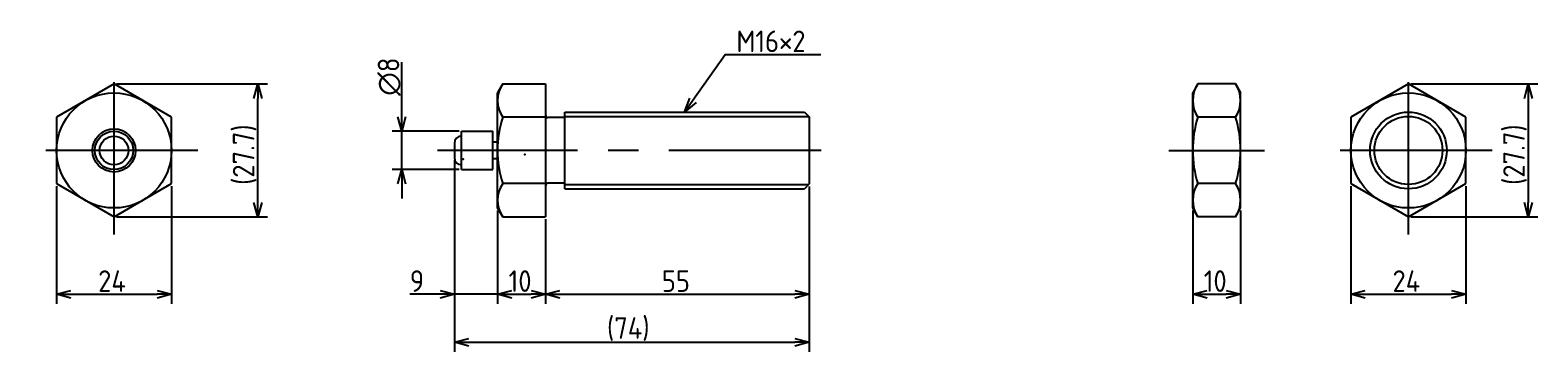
# Model space of a CAD drawing. Extents: x 52 to 367, y 153 to 220.
import ezdxf

# ---------------------------------------------------------------- set-up
doc = ezdxf.new("R2010")
doc.units = 0
doc.linetypes.add('CENTER', pattern=[50.8, 31.75, -6.35, 6.35, -6.35])
doc.layers.get('0').update_dxf_attribs({"linetype": 'CONTINUOUS'})
doc.layers.get('DEFPOINTS').update_dxf_attribs({"linetype": 'CONTINUOUS'})
for name, color, linetype in [('図形', 7, 'CONTINUOUS'), ('図枠', 7, 'CONTINUOUS'), ('寸法_文字', 3, 'CONTINUOUS')]:
    doc.layers.add(name, color=color, linetype=linetype)
doc.layers.get('0').off()
doc.styles.add('DIMENSION', font='isocp.shx', dxfattribs={"bigfont": 'bigfont.shx'})
doc.dimstyles.get("Standard").update_dxf_attribs({"dimtxt": 2.5, "dimasz": 2.5, "dimexe": 1.25, "dimexo": 0.625, "dimtad": 1, "dimcen": 2.5, "dimazin": 3, "dimtfac": 1, "dimtmove": 0, "dimatfit": 3})

# ---------------------------------------------------------------- blocks, each defined once
blk = doc.blocks.new('_OPEN30')
at = {"color": 0, "linetype": 'BYBLOCK'}
for p, q in [((-1, 0.27), (0, 0)), ((0, 0), (-1, -0.27)), ((0, 0), (-1, 0))]:
    blk.add_line(p, q, dxfattribs=at)
blk = doc.blocks.new('*U32')
at = {"layer": '寸法_文字', "color": 3, "style": 'DIMENSION'}
blk.add_text('24', height=4.5, dxfattribs=at).set_placement((66.68, 165.5))
blk = doc.blocks.new('*D4')
at = {"layer": 'DEFPOINTS', "color": 0}
for p in [(58, 188.07), (82, 188.07), (82, 165)]:
    blk.add_point(p, dxfattribs=at)
at = {"layer": '寸法_文字', "color": 3}
for p, q in [((58, 187.57), (58, 163)), ((82, 187.57), (82, 163)), ((61, 165), (79, 165))]:
    blk.add_line(p, q, dxfattribs=at)
at = {"layer": '図枠'}
blk.add_blockref('*U32', (0, 0), dxfattribs=at)
at = {"layer": '寸法_文字', "color": 3, "xscale": 3, "yscale": 3, "zscale": 3, "rotation": 180}
blk.add_blockref('_OPEN30', (58, 165), dxfattribs=at)
at = {"layer": '寸法_文字', "color": 3, "xscale": 3, "yscale": 3, "zscale": 3}
blk.add_blockref('_OPEN30', (82, 165), dxfattribs=at)
blk = doc.blocks.new('*U31')
at = {"layer": '寸法_文字', "color": 3, "style": 'DIMENSION'}
blk.add_text('(27.7)', height=4.5, rotation=90, dxfattribs=at).set_placement((99.275, 187.8))
blk = doc.blocks.new('*D5')
at = {"layer": 'DEFPOINTS', "color": 0}
for p in [(70, 208.86), (100, 208.86), (70, 181.14)]:
    blk.add_point(p, dxfattribs=at)
at = {"layer": '寸法_文字', "color": 3}
for p, q in [((70.5, 208.86), (102, 208.86)), ((100, 184.14), (100, 205.86)), ((70.5, 181.14), (102, 181.14))]:
    blk.add_line(p, q, dxfattribs=at)
at = {"layer": '図枠'}
blk.add_blockref('*U31', (0, 0), dxfattribs=at)
at = {"layer": '寸法_文字', "color": 3, "xscale": 3, "yscale": 3, "zscale": 3}
for p, rotation in [((100, 208.86), 90), ((100, 181.14), 270)]:
    blk.add_blockref('_OPEN30', p, dxfattribs=dict(at, rotation=rotation))
blk = doc.blocks.new('*U30')
at = {"layer": '寸法_文字', "color": 3, "style": 'DIMENSION'}
blk.add_text('∅8', height=4.5, rotation=90, dxfattribs=at).set_placement((129.5, 206.4))
blk = doc.blocks.new('*D6')
at = {"layer": 'DEFPOINTS', "color": 0}
for p in [(142.5, 199), (130, 191), (142.5, 191)]:
    blk.add_point(p, dxfattribs=at)
at = {"layer": '寸法_文字', "color": 3}
for p, q in [((130, 202), (130, 213.425)), ((142, 199), (128, 199)), ((130, 191), (130, 199)), ((142, 191), (128, 191)), ((130, 188), (130, 185))]:
    blk.add_line(p, q, dxfattribs=at)
at = {"layer": '図枠'}
blk.add_blockref('*U30', (0, 0), dxfattribs=at)
at = {"layer": '寸法_文字', "color": 3, "xscale": 3, "yscale": 3, "zscale": 3}
for p, rotation in [((130, 199), 270), ((130, 191), 90)]:
    blk.add_blockref('_OPEN30', p, dxfattribs=dict(at, rotation=rotation))
blk = doc.blocks.new('*U28')
at = {"layer": '寸法_文字', "color": 3, "style": 'DIMENSION'}
blk.add_text('9', height=4.5, dxfattribs=at).set_placement((131.7, 165.5))
blk = doc.blocks.new('*D7')
at = {"layer": 'DEFPOINTS', "color": 0}
for p in [(141, 193.5), (150, 183), (150, 165)]:
    blk.add_point(p, dxfattribs=at)
at = {"layer": '寸法_文字', "color": 3}
for p, q in [((141, 193), (141, 163)), ((150, 182.5), (150, 163)), ((138, 165), (131.71, 165)), ((150, 165), (141, 165)), ((153, 165), (156, 165))]:
    blk.add_line(p, q, dxfattribs=at)
at = {"layer": '図枠'}
blk.add_blockref('*U28', (0, 0), dxfattribs=at)
at = {"layer": '寸法_文字', "color": 3, "xscale": 3, "yscale": 3, "zscale": 3}
blk.add_blockref('_OPEN30', (141, 165), dxfattribs=at)
at = {"layer": '寸法_文字', "color": 3, "xscale": 3, "yscale": 3, "zscale": 3, "rotation": 180}
blk.add_blockref('_OPEN30', (150, 165), dxfattribs=at)
blk = doc.blocks.new('*U29')
at = {"layer": '寸法_文字', "color": 3, "style": 'DIMENSION'}
blk.add_text('10', height=4.5, dxfattribs=at).set_placement((152.3, 165.5))
blk = doc.blocks.new('*D8')
at = {"layer": 'DEFPOINTS', "color": 0}
for p in [(150, 183), (160, 181.14), (160, 165)]:
    blk.add_point(p, dxfattribs=at)
at = {"layer": '寸法_文字', "color": 3}
for p, q in [((150, 182.5), (150, 163)), ((160, 180.64), (160, 163)), ((153, 165), (157, 165))]:
    blk.add_line(p, q, dxfattribs=at)
at = {"layer": '図枠'}
blk.add_blockref('*U29', (0, 0), dxfattribs=at)
at = {"layer": '寸法_文字', "color": 3, "xscale": 3, "yscale": 3, "zscale": 3, "rotation": 180}
blk.add_blockref('_OPEN30', (150, 165), dxfattribs=at)
at = {"layer": '寸法_文字', "color": 3, "xscale": 3, "yscale": 3, "zscale": 3}
blk.add_blockref('_OPEN30', (160, 165), dxfattribs=at)
blk = doc.blocks.new('*U27')
at = {"layer": '寸法_文字', "color": 3, "style": 'DIMENSION'}
blk.add_text('55', height=4.5, dxfattribs=at).set_placement((184.26, 165.5))
blk = doc.blocks.new('*D9')
at = {"layer": 'DEFPOINTS', "color": 0}
for p in [(215, 188), (160, 181.14), (215, 165)]:
    blk.add_point(p, dxfattribs=at)
at = {"layer": '寸法_文字', "color": 3}
for p, q in [((215, 187.5), (215, 163)), ((160, 180.64), (160, 163)), ((163, 165), (212, 165))]:
    blk.add_line(p, q, dxfattribs=at)
at = {"layer": '図枠'}
blk.add_blockref('*U27', (0, 0), dxfattribs=at)
at = {"layer": '寸法_文字', "color": 3, "xscale": 3, "yscale": 3, "zscale": 3, "rotation": 180}
blk.add_blockref('_OPEN30', (160, 165), dxfattribs=at)
at = {"layer": '寸法_文字', "color": 3, "xscale": 3, "yscale": 3, "zscale": 3}
blk.add_blockref('_OPEN30', (215, 165), dxfattribs=at)
blk = doc.blocks.new('*U26')
at = {"layer": '寸法_文字', "color": 3, "style": 'DIMENSION'}
blk.add_text('(74)', height=4.5, dxfattribs=at).set_placement((172.825, 155.725))
blk = doc.blocks.new('*D10')
at = {"layer": 'DEFPOINTS', "color": 0}
for p in [(141, 193.5), (215, 188), (215, 155)]:
    blk.add_point(p, dxfattribs=at)
at = {"layer": '寸法_文字', "color": 3}
for p, q in [((141, 193), (141, 153)), ((215, 187.5), (215, 153)), ((144, 155), (212, 155))]:
    blk.add_line(p, q, dxfattribs=at)
at = {"layer": '図枠'}
blk.add_blockref('*U26', (0, 0), dxfattribs=at)
at = {"layer": '寸法_文字', "color": 3, "xscale": 3, "yscale": 3, "zscale": 3, "rotation": 180}
blk.add_blockref('_OPEN30', (141, 155), dxfattribs=at)
at = {"layer": '寸法_文字', "color": 3, "xscale": 3, "yscale": 3, "zscale": 3}
blk.add_blockref('_OPEN30', (215, 155), dxfattribs=at)
blk = doc.blocks.new('*U25')
at = {"layer": '寸法_文字', "color": 3, "style": 'DIMENSION'}
blk.add_text('10', height=4.5, dxfattribs=at).set_placement((297.3, 165.5))
blk = doc.blocks.new('*D11')
at = {"layer": 'DEFPOINTS', "color": 0}
for p in [(295, 183), (305, 183), (305, 165)]:
    blk.add_point(p, dxfattribs=at)
at = {"layer": '寸法_文字', "color": 3}
for p, q in [((295, 182.5), (295, 163)), ((305, 182.5), (305, 163)), ((298, 165), (302, 165))]:
    blk.add_line(p, q, dxfattribs=at)
at = {"layer": '図枠'}
blk.add_blockref('*U25', (0, 0), dxfattribs=at)
at = {"layer": '寸法_文字', "color": 3, "xscale": 3, "yscale": 3, "zscale": 3, "rotation": 180}
blk.add_blockref('_OPEN30', (295, 165), dxfattribs=at)
at = {"layer": '寸法_文字', "color": 3, "xscale": 3, "yscale": 3, "zscale": 3}
blk.add_blockref('_OPEN30', (305, 165), dxfattribs=at)
blk = doc.blocks.new('*U24')
at = {"layer": '寸法_文字', "color": 3, "style": 'DIMENSION'}
blk.add_text('24', height=4.5, dxfattribs=at).set_placement((336.68, 165.5))
blk = doc.blocks.new('*D12')
at = {"layer": 'DEFPOINTS', "color": 0}
for p in [(328, 188.07), (352, 188.07), (352, 165)]:
    blk.add_point(p, dxfattribs=at)
at = {"layer": '寸法_文字', "color": 3}
for p, q in [((328, 187.57), (328, 163)), ((352, 187.57), (352, 163)), ((331, 165), (349, 165))]:
    blk.add_line(p, q, dxfattribs=at)
at = {"layer": '図枠'}
blk.add_blockref('*U24', (0, 0), dxfattribs=at)
at = {"layer": '寸法_文字', "color": 3, "xscale": 3, "yscale": 3, "zscale": 3, "rotation": 180}
blk.add_blockref('_OPEN30', (328, 165), dxfattribs=at)
at = {"layer": '寸法_文字', "color": 3, "xscale": 3, "yscale": 3, "zscale": 3}
blk.add_blockref('_OPEN30', (352, 165), dxfattribs=at)
blk = doc.blocks.new('*U23')
at = {"layer": '寸法_文字', "color": 3, "style": 'DIMENSION'}
blk.add_text('(27.7)', height=4.5, rotation=90, dxfattribs=at).set_placement((364.275, 187.8))
blk = doc.blocks.new('*D13')
at = {"layer": 'DEFPOINTS', "color": 0}
for p in [(340, 208.86), (340, 181.14), (365, 181.14)]:
    blk.add_point(p, dxfattribs=at)
at = {"layer": '寸法_文字', "color": 3}
for p, q in [((340.5, 208.86), (367, 208.86)), ((365, 205.86), (365, 184.14)), ((340.5, 181.14), (367, 181.14))]:
    blk.add_line(p, q, dxfattribs=at)
at = {"layer": '図枠'}
blk.add_blockref('*U23', (0, 0), dxfattribs=at)
at = {"layer": '寸法_文字', "color": 3, "xscale": 3, "yscale": 3, "zscale": 3}
for p, rotation in [((365, 208.86), 90), ((365, 181.14), 270)]:
    blk.add_blockref('_OPEN30', p, dxfattribs=dict(at, rotation=rotation))
blk = doc.blocks.new('*U21')
at = {"layer": '寸法_文字'}
blk.add_lwpolyline([(190.73, 205.45), (197.5, 215), (200, 215), (217.42, 215)], dxfattribs=at)
at = {"layer": '寸法_文字', "xscale": 3, "yscale": 3, "zscale": 3, "rotation": 234.6887865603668}
blk.add_blockref('_OPEN30', (189, 203), dxfattribs=at)
blk = doc.blocks.new('*U22')
at = {"layer": '寸法_文字', "style": 'DIMENSION'}
blk.add_text('M16×2', height=4.5, dxfattribs=at).set_placement((199.825, 215.5))

msp = doc.modelspace()

# ---------------------------------------------------------------- linework, layer by layer
at = {"layer": '図形', "color": 3, "linetype": 'CENTER'}
for p, q in [((70, 177.5), (70, 212.5)), ((340, 177.5), (340, 212.5)), ((87.5, 195), (52.5, 195)), ((217.5, 195), (137.5, 195)), ((290, 195), (310, 195)), ((357.5, 195), (322.5, 195))]:
    msp.add_line(p, q, dxfattribs=at)
at = {"layer": '図形', "color": 7, "linetype": 'CONTINUOUS'}
for p, q in [((70, 208.856), (58, 201.928)), ((82, 201.928), (70, 208.856)), ((151.072, 208.856), (150, 207)), ((151.072, 208.856), (160, 208.856)), ((160, 208.856), (160, 181.144)), ((340, 208.856), (328, 201.928)), ((352, 201.928), (340, 208.856)), ((150, 183), (150, 207)), ((58, 201.928), (58, 188.072)), ((82, 188.072), (82, 201.928)), ((164, 201.85), (160.5, 201.85)), ((164, 203), (214, 203)), ((164, 187), (164, 203)), ((214, 203), (215, 202)), ((215, 202), (215, 188)), ((328, 201.928), (328, 188.072)), ((352, 188.072), (352, 201.928)), ((142.5, 191), (142.5, 199)), ((142.5, 199), (149, 199)), ((149, 191), (149, 199)), ((141, 196.5), (141, 193.5)), ((150, 196.75), (149, 196.75)), ((150, 193.25), (149, 193.25)), ((142.5, 191), (149, 191)), ((58, 188.072), (70, 181.144)), ((70, 181.144), (82, 188.072)), ((164, 188.15), (160.5, 188.15)), ((164, 187), (214, 187)), ((215, 188), (214, 187)), ((328, 188.072), (340, 181.144)), ((340, 181.144), (352, 188.072)), ((151.072, 181.144), (150, 183)), ((151.072, 181.144), (160, 181.144))]:
    msp.add_line(p, q, dxfattribs=at)
at = {"layer": '図形'}
for p, q in [((296.072, 208.856), (295, 207)), ((303.928, 208.856), (296.072, 208.856)), ((303.928, 208.856), (305, 207)), ((295, 183), (295, 207)), ((305, 183), (305, 207)), ((160, 201.928), (151.072, 201.928)), ((303.928, 201.928), (296.072, 201.928)), ((160, 188.072), (151.072, 188.072)), ((303.928, 188.072), (296.072, 188.072)), ((296.072, 181.144), (295, 183)), ((303.928, 181.144), (305, 183)), ((303.928, 181.144), (296.072, 181.144))]:
    msp.add_line(p, q, dxfattribs=at)
at = {"layer": '図形', "color": 3}
for p, q in [((164, 202.1), (214.9, 202.1)), ((164, 187.9), (214.9, 187.9))]:
    msp.add_line(p, q, dxfattribs=at)
at = {"layer": '図形', "color": 7, "linetype": 'CONTINUOUS'}
for centre, radius in [((70, 195), 12), ((340, 195), 12), ((70, 195), 4.5), ((70, 195), 4), ((70, 195), 3)]:
    msp.add_circle(centre, radius, dxfattribs=at)
at = {"layer": '図形', "color": 3}
msp.add_circle((340, 195), 8, dxfattribs=at)
at = {"layer": '図形'}
msp.add_circle((340, 195), 7.1, dxfattribs=at)
for centre, radius, start, end in [((156.134, 205.392), 6.134, 145.61575, 214.38425), ((301.134, 205.392), 6.134, 145.61575, 214.38425), ((298.866, 205.392), 6.134, 325.61576, 34.38425), ((172.928, 195), 22.928, 162.41205, 197.58795), ((317.928, 195), 22.928, 162.41205, 197.58795), ((282.072, 195), 22.928, 342.41205, 17.58795), ((156.144, 184.608), 6.142, 145.66613, 214.33387), ((301.134, 184.608), 6.134, 145.61575, 214.38425), ((298.866, 184.608), 6.134, 325.61575, 34.38425)]:
    msp.add_arc(centre, radius, start, end, dxfattribs=at)
at = {"layer": '図形', "color": 7, "linetype": 'CONTINUOUS'}
for centre, radius, start, end in [((160.5, 202.35), 0.5, 180, 270), ((142.5, 196.5), 1.5, 90, 180), ((142.5, 193.5), 1.5, 180, 270), ((160.5, 187.65), 0.5, 90, 180)]:
    msp.add_arc(centre, radius, start, end, dxfattribs=at)
at = {"layer": '図形', "color": 5, "linetype": 'CONTINUOUS'}
for p in [(142.858, 193.197), (155.654, 194.118)]:
    msp.add_point(p, dxfattribs=at)

# ---------------------------------------------------------------- block references
at = {"layer": '図枠'}
for name in ['*U22', '*U21']:
    msp.add_blockref(name, (0, 0), dxfattribs=at)

# ---------------------------------------------------------------- dimensions: what is measured, and where the dimension line sits
at = {"layer": '寸法_文字'}
dim = msp.add_linear_dim(base=(130, 191), p1=(142.5, 199), p2=(142.5, 191), angle=90, text='%%c<>', dimstyle='Standard', dxfattribs=at)
dim.commit()
dim.dimension.update_dxf_attribs({"geometry": '*D6', "text_midpoint": (130, 210), "dimtype": 128})
for base, p1, p2, picture, middle in [((100, 208.856), (70, 181.144), (70, 208.856), '*D5', (100, 195)), ((365, 181.144), (340, 208.856), (340, 181.144), '*D13', (365, 195))]:
    dim = msp.add_linear_dim(base=base, p1=p1, p2=p2, angle=90, text='(<>)', dimstyle='Standard', override={"dimdec": 1}, dxfattribs=at)
    dim.commit()
    dim.dimension.update_dxf_attribs({"geometry": picture, "text_midpoint": middle, "dimtype": 128})
for base, p1, p2, picture, middle in [((150, 165), (141, 193.5), (150, 183), '*D7', (133.354, 165)), ((82, 165), (58, 188.072), (82, 188.072), '*D4', (70, 165)), ((215, 165), (160, 181.144), (215, 188), '*D9', (187.5, 165)), ((352, 165), (328, 188.072), (352, 188.072), '*D12', (340, 165)), ((160, 165), (150, 183), (160, 181.144), '*D8', (155, 165)), ((305, 165), (295, 183), (305, 183), '*D11', (300, 165))]:
    dim = msp.add_linear_dim(base=base, p1=p1, p2=p2, dimstyle='Standard', dxfattribs=at)
    dim.commit()
    dim.dimension.update_dxf_attribs({"geometry": picture, "text_midpoint": middle, "dimtype": 128})
dim = msp.add_linear_dim(base=(215, 155), p1=(141, 193.5), p2=(215, 188), text='(<>)', dimstyle='Standard', dxfattribs=at)
dim.commit()
dim.dimension.update_dxf_attribs({"geometry": '*D10', "text_midpoint": (178, 155), "dimtype": 128})

doc.saveas('drawing.dxf')
